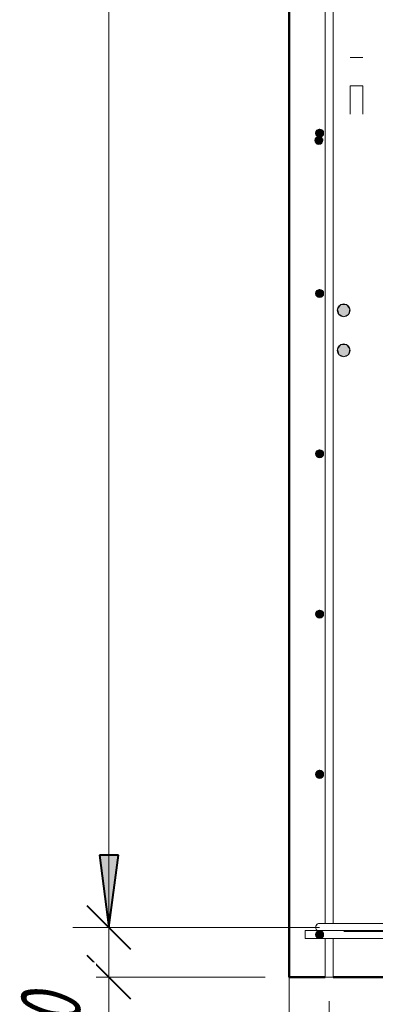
# Model space of a CAD drawing. Header units: millimetres. Extents: x -17527 to 38410, y 38566 to 45996.
# Tile 73 of 95: x 22318 to 22761, y 40066 to 41295. Entities that reach past the tile are written whole.
import ezdxf

# ---------------------------------------------------------------- set-up
doc = ezdxf.new("R2010")
doc.units = ezdxf.units.MM
for name, color, linetype, lineweight in [('A-____-____-DIMS', 211, 'Continuous', 9), ('A-____-____-DIMS-30', 211, 'Continuous', 9), ('A-FLOR-____-MCUT', 192, 'Continuous', 50), ('A-WALL-____-MCUT', 113, 'Continuous', 50), ('S-RBAR-____-MCUT', 171, 'Continuous', 20), ('S-RBAR-____-OTLN', 171, 'Continuous', 100)]:
    doc.layers.add(name, color=color, linetype=linetype, lineweight=lineweight)
doc.styles.add('GOST Common_I_1', font='GOST Common Italic.ttf', dxfattribs={"width": 0.8, "height": 75})
doc.dimstyles.new('ADSK_Для_арматуры_Основной_2_5_мм_шаг_кол-во_Стрелки_точный', dxfattribs={"dimscale": 304.8, "dimtxt": 0.247469, "dimasz": 0.295276, "dimexe": 0.147638, "dimexo": 0.000484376, "dimgap": 0.03937, "dimtad": 1, "dimdec": 0, "dimlfac": 304.8, "dimdsep": 46, "dimtxsty": 'GOST Common_I_1', "dimsah": 1, "dimcen": 0.09, "dimdle": 0.147638, "dimazin": 0, "dimtfac": 1, "dimtdec": 4, "dimtix": 1, "dimtmove": 0, "dimatfit": 3, "dimfxl": 1, "dimtvp": 1, "dimtfill": 1, "dimtolj": 1, "dimtzin": 0, "dimarcsym": 2})
doc.dimstyles.new('ADSK_Округление_5мм__Узкий_', dxfattribs={"dimscale": 304.8, "dimtxt": 0.247469, "dimasz": 0.177165, "dimexe": 0.147638, "dimexo": 0.000322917, "dimgap": 0.03937, "dimtad": 1, "dimdec": 0, "dimlfac": 304.8, "dimrnd": 5, "dimdsep": 46, "dimtxsty": 'GOST Common_I_1', "dimblk1": 'OBLIQUE', "dimblk2": 'OBLIQUE', "dimsah": 1, "dimcen": 0.09, "dimdle": 0.147638, "dimazin": 0, "dimtfac": 1, "dimtdec": 4, "dimtix": 1, "dimtmove": 0, "dimatfit": 3, "dimfxl": 1, "dimtvp": 1, "dimtfill": 1, "dimtolj": 1, "dimtzin": 0, "dimlwd": 20, "dimlwe": 20, "dimarcsym": 2})
doc.dimstyles.new('ADSK_Округление_5мм__Узкий__1', dxfattribs={"dimscale": 304.8, "dimtxt": 0.247469, "dimasz": 0.177165, "dimexe": 0.147638, "dimexo": 0.000322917, "dimgap": 0.03937, "dimtad": 1, "dimdec": 0, "dimlfac": 304.8, "dimrnd": 5, "dimdsep": 46, "dimtxsty": 'GOST Common_I_1', "dimblk1": 'OBLIQUE', "dimblk2": 'OBLIQUE', "dimsah": 1, "dimcen": 0.09, "dimdle": 0.147638, "dimazin": 0, "dimtfac": 1, "dimtdec": 4, "dimtix": 1, "dimtmove": 1, "dimatfit": 3, "dimfxl": 1, "dimtvp": 1, "dimtfill": 1, "dimtolj": 1, "dimtzin": 0, "dimlwd": 20, "dimlwe": 20, "dimarcsym": 2})

# ---------------------------------------------------------------- blocks, each defined once
blk = doc.blocks.new('DIMBLOCK322-КЖ1_Р_ВЭ14_Армирование_5')
at = {"layer": 'A-____-____-DIMS-30', "lineweight": 40}
for p, q in [((22429.1, 40162), (22402.1, 40189)), ((22429.1, 40162), (22456.1, 40135)), ((22429.1, 40100), (22402.1, 40127)), ((22429.1, 40100), (22456.1, 40073))]:
    blk.add_line(p, q, dxfattribs=at)
at = {"layer": 'A-____-____-DIMS-30', "lineweight": 20}
for p, q in [((22429.1, 40162), (22384.1, 40162)), ((22429.1, 40055), (22429.1, 40162)), ((22429.1, 40162), (22691.8, 40162)), ((22429.1, 40097.8), (22429.1, 40131)), ((22429.1, 40100), (22384.1, 40100)), ((22429.1, 40100), (22623.8, 40100)), ((22429.1, 39998.4), (22429.1, 40097.8))]:
    blk.add_line(p, q, dxfattribs=at)
at = {"layer": 'A-____-____-DIMS-30', "color": 0, "lineweight": 20, "insert": (22319.1, 39998.4), "char_height": 75, "width": 101.253, "attachment_point": 1, "rotation": 90, "line_spacing_factor": 1.022761, "style": 'GOST Common_I_1', "bg_fill": 3, "box_fill_scale": 1.25, "bg_fill_color": 256, "bg_fill_true_color": 13158600, "bg_fill_transparency": 0}
blk.add_mtext('60', dxfattribs=at)
blk = doc.blocks.new('_Oblique')
at = {"color": 0, "linetype": 'ByBlock', "lineweight": -2}
blk.add_line((-0.5, -0.5), (0.5, 0.5), dxfattribs=at)
blk = doc.blocks.new('DIMBLOCK323-КЖ1_Р_ВЭ14_Армирование_5')
at = {"layer": 'A-____-____-DIMS-30', "lineweight": 40}
for p, q in [((22429.1, 42962), (22402.1, 42989)), ((22429.1, 42962), (22456.1, 42935)), ((22429.1, 40162), (22402.1, 40189)), ((22429.1, 40162), (22456.1, 40135))]:
    blk.add_line(p, q, dxfattribs=at)
at = {"layer": 'A-____-____-DIMS-30', "lineweight": 20}
for p, q in [((22429.1, 42962), (22384.1, 42962)), ((22429.1, 40162), (22429.1, 42962)), ((22429.1, 42962), (22691.8, 42962)), ((22429.1, 40162), (22384.1, 40162)), ((22429.1, 40162), (22691.8, 40162))]:
    blk.add_line(p, q, dxfattribs=at)
at = {"layer": 'A-____-____-DIMS-30', "color": 0, "lineweight": 20, "insert": (22319.1, 41477.6), "char_height": 75, "width": 202.507, "attachment_point": 1, "rotation": 90, "line_spacing_factor": 1.022761, "style": 'GOST Common_I_1', "bg_fill": 3, "box_fill_scale": 1.25, "bg_fill_color": 256, "bg_fill_true_color": 13158600, "bg_fill_transparency": 0}
blk.add_mtext('2800', dxfattribs=at)
blk = doc.blocks.new('DIMBLOCK333-КЖ1_Р_ВЭ14_Армирование_5')
at = {"layer": 'A-____-____-DIMS-30', "lineweight": 20}
for p, q in [((22653.8, 39690.1), (22653.8, 43220)), ((22703.8, 39690.1), (22703.8, 40070)), ((22552.2, 39690.1), (22651.6, 39690.1)), ((22608.8, 39690.1), (22703.8, 39690.1)), ((22651.6, 39690.1), (22678.8, 39690.1)), ((22653.8, 39690.1), (22653.8, 39645.1)), ((22703.8, 39690.1), (22703.8, 39645.1))]:
    blk.add_line(p, q, dxfattribs=at)
at = {"layer": 'A-____-____-DIMS-30', "lineweight": 40}
for p, q in [((22653.8, 39690.1), (22680.8, 39717.1)), ((22703.8, 39690.1), (22730.8, 39717.1)), ((22653.8, 39690.1), (22626.8, 39663.1)), ((22703.8, 39690.1), (22676.8, 39663.1))]:
    blk.add_line(p, q, dxfattribs=at)
at = {"layer": 'A-____-____-DIMS-30', "color": 0, "lineweight": 20, "insert": (22552.2, 39800.1), "char_height": 75, "width": 101.253, "attachment_point": 1, "line_spacing_factor": 1.022761, "style": 'GOST Common_I_1', "bg_fill": 3, "box_fill_scale": 1.25, "bg_fill_color": 256, "bg_fill_true_color": 13158600, "bg_fill_transparency": 0}
blk.add_mtext('50', dxfattribs=at)
blk = doc.blocks.new('DIMBLOCK334-КЖ1_Р_ВЭ14_Армирование_5')
at = {"layer": 'A-____-____-DIMS-30', "lineweight": 20}
for p, q in [((22703.8, 39690.1), (22703.8, 40070)), ((22803.8, 39690.1), (22803.8, 40070)), ((22703.8, 39690.1), (22803.8, 39690.1)), ((22703.8, 39690.1), (22703.8, 39645.1)), ((22833.9, 39366.1), (22753.8, 39690.1)), ((22803.8, 39690.1), (22803.8, 39645.1)), ((22964, 39366.1), (22833.9, 39366.1))]:
    blk.add_line(p, q, dxfattribs=at)
at = {"layer": 'A-____-____-DIMS-30', "lineweight": 40}
for p, q in [((22703.8, 39690.1), (22730.8, 39717.1)), ((22803.8, 39690.1), (22830.8, 39717.1)), ((22703.8, 39690.1), (22676.8, 39663.1)), ((22803.8, 39690.1), (22776.8, 39663.1))]:
    blk.add_line(p, q, dxfattribs=at)
at = {"layer": 'A-____-____-DIMS-30', "color": 0, "lineweight": 20, "insert": (22848.9, 39476.1), "char_height": 75, "width": 138.073, "attachment_point": 1, "line_spacing_factor": 1.022761, "style": 'GOST Common_I_1', "bg_fill": 3, "box_fill_scale": 1.25, "bg_fill_color": 256, "bg_fill_true_color": 13158600, "bg_fill_transparency": 0}
blk.add_mtext('100', dxfattribs=at)
blk = doc.blocks.new('DIMBLOCK370-КЖ1_Р_ВЭ14_Армирование_5')
at = {"layer": 'A-____-____-DIMS-30', "lineweight": 40}
for points in [[(22429.1, 42962), (22417.3, 42872), (22441, 42872)], [(22429.1, 40162), (22441, 40252), (22417.3, 40252)]]:
    blk.add_hatch(color=256, dxfattribs=at).paths.add_polyline_path(points)
at = {"layer": 'A-____-____-DIMS-30'}
for p, q in [((22429.1, 43007), (22429.1, 40117)), ((22429.1, 42962), (22384.1, 42962)), ((22429.1, 42962), (22646.8, 42962)), ((22429.1, 40162), (22384.1, 40162)), ((22429.1, 40162), (22646.8, 40162))]:
    blk.add_line(p, q, dxfattribs=at)
at = {"layer": 'A-____-____-DIMS-30', "lineweight": 40}
for p, q in [((22429.1, 42962), (22417.3, 42872)), ((22441, 42872), (22429.1, 42962)), ((22417.3, 42872), (22441, 42872)), ((22441, 40252), (22417.3, 40252)), ((22417.3, 40252), (22429.1, 40162)), ((22429.1, 40162), (22441, 40252))]:
    blk.add_line(p, q, dxfattribs=at)
at = {"layer": 'A-____-____-DIMS-30', "color": 0, "insert": (22319.1, 41332.5), "char_height": 75, "width": 550.757, "attachment_point": 1, "rotation": 90, "line_spacing_factor": 1.022761, "style": 'GOST Common_I_1', "bg_fill": 3, "box_fill_scale": 1.25, "bg_fill_color": 256, "bg_fill_true_color": 13158600, "bg_fill_transparency": 0}
blk.add_mtext('200x14=2800', dxfattribs=at)
blk = doc.blocks.new('_None')

msp = doc.modelspace()

# ---------------------------------------------------------------- hatches: boundary and pattern name
at = {"layer": 'S-RBAR-____-MCUT'}
h = msp.add_hatch(color=256, dxfattribs=at)
edge = h.paths.add_edge_path()
edge.add_arc((22691.832, 41153.0006), 5, 0, 360)
for points in [[(22688.8931, 41148.9555), (22694.7709, 41148.9555), (22696.5873, 41154.5457), (22691.832, 41158.0006), (22687.0767, 41154.5457)], [(22688.8931, 40948.9555), (22694.7709, 40948.9555), (22696.5873, 40954.5457), (22691.832, 40958.0006), (22687.0767, 40954.5457)], [(22721.832, 40924.0006), (22728.0867, 40927.0127), (22729.6314, 40933.7808), (22725.3031, 40939.2084), (22718.3609, 40939.2084), (22714.0326, 40933.7808), (22715.5774, 40927.0127)], [(22721.832, 40874.0006), (22728.0867, 40877.0127), (22729.6314, 40883.7808), (22725.3031, 40889.2084), (22718.3609, 40889.2084), (22714.0326, 40883.7808), (22715.5774, 40877.0127)], [(22688.8931, 40748.9555), (22694.7709, 40748.9555), (22696.5873, 40754.5457), (22691.832, 40758.0006), (22687.0767, 40754.5457)], [(22688.8931, 40548.9555), (22694.7709, 40548.9555), (22696.5873, 40554.5457), (22691.832, 40558.0006), (22687.0767, 40554.5457)], [(22688.8931, 40348.9555), (22694.7709, 40348.9555), (22696.5873, 40354.5457), (22691.832, 40358.0006), (22687.0767, 40354.5457)], [(22688.8931, 40148.9555), (22694.7709, 40148.9555), (22696.5873, 40154.5457), (22691.832, 40158.0006), (22687.0767, 40154.5457)]]:
    msp.add_hatch(color=256, dxfattribs=at).paths.add_polyline_path(points)
h = msp.add_hatch(color=256, dxfattribs=at)
edge = h.paths.add_edge_path()
edge.add_arc((22691.832, 40953.0006), 5, 0, 360)
h = msp.add_hatch(color=256, dxfattribs=at)
edge = h.paths.add_edge_path()
edge.add_arc((22721.832, 40932.0006), 8, 0, 360)
h = msp.add_hatch(color=256, dxfattribs=at)
edge = h.paths.add_edge_path()
edge.add_arc((22721.832, 40882.0006), 8, 0, 360)
h = msp.add_hatch(color=256, dxfattribs=at)
edge = h.paths.add_edge_path()
edge.add_arc((22691.832, 40753.0006), 5, 0, 360)
h = msp.add_hatch(color=256, dxfattribs=at)
edge = h.paths.add_edge_path()
edge.add_arc((22691.832, 40553.0006), 5, 0, 360)
h = msp.add_hatch(color=256, dxfattribs=at)
edge = h.paths.add_edge_path()
edge.add_arc((22691.832, 40353.0006), 5, 0, 360)
h = msp.add_hatch(color=256, dxfattribs=at)
edge = h.paths.add_edge_path()
edge.add_arc((22691.832, 40153.0006), 5, 0, 360)
at = {"layer": 'S-RBAR-____-OTLN', "lineweight": 20}
h = msp.add_hatch(color=256, dxfattribs=at)
edge = h.paths.add_edge_path()
edge.add_arc((22690.832, 41144.0006), 5, 0, 360)
msp.add_hatch(color=256, dxfattribs=at).paths.add_polyline_path([(22687.8931, 41139.9555), (22693.7709, 41139.9555), (22695.5873, 41145.5457), (22690.832, 41149.0006), (22686.0767, 41145.5457)])

# ---------------------------------------------------------------- linework, layer by layer
at = {"layer": 'A-FLOR-____-MCUT', "color": 8, "lineweight": 9}
msp.add_line((22653.832, 40100), (22653.832, 39900), dxfattribs=at)
at = {"layer": 'A-WALL-____-MCUT'}
for p, q in [((22653.832, 43050), (22653.832, 40100)), ((22653.832, 40100), (22698.832, 40100)), ((22708.832, 40100), (22798.832, 40100))]:
    msp.add_line(p, q, dxfattribs=at)
at = {"layer": 'S-RBAR-____-MCUT'}
for p, q in [((22691.832, 41158.0006), (22687.0767, 41154.5457)), ((22696.5873, 41154.5457), (22691.832, 41158.0006)), ((22687.0767, 41154.5457), (22688.8931, 41148.9555)), ((22688.8931, 41148.9555), (22694.7709, 41148.9555)), ((22694.7709, 41148.9555), (22696.5873, 41154.5457)), ((22691.832, 40958.0006), (22687.0767, 40954.5457)), ((22687.0767, 40954.5457), (22688.8931, 40948.9555)), ((22688.8931, 40948.9555), (22694.7709, 40948.9555)), ((22696.5873, 40954.5457), (22691.832, 40958.0006)), ((22694.7709, 40948.9555), (22696.5873, 40954.5457)), ((22718.3609, 40939.2084), (22714.0326, 40933.7808)), ((22725.3031, 40939.2084), (22718.3609, 40939.2084)), ((22729.6314, 40933.7808), (22725.3031, 40939.2084)), ((22714.0326, 40933.7808), (22715.5774, 40927.0127)), ((22715.5774, 40927.0127), (22721.832, 40924.0006)), ((22721.832, 40924.0006), (22728.0867, 40927.0127)), ((22728.0867, 40927.0127), (22729.6314, 40933.7808)), ((22718.3609, 40889.2084), (22714.0326, 40883.7808)), ((22725.3031, 40889.2084), (22718.3609, 40889.2084)), ((22729.6314, 40883.7808), (22725.3031, 40889.2084)), ((22714.0326, 40883.7808), (22715.5774, 40877.0127)), ((22715.5774, 40877.0127), (22721.832, 40874.0006)), ((22721.832, 40874.0006), (22728.0867, 40877.0127)), ((22728.0867, 40877.0127), (22729.6314, 40883.7808)), ((22691.832, 40758.0006), (22687.0767, 40754.5457)), ((22687.0767, 40754.5457), (22688.8931, 40748.9555)), ((22696.5873, 40754.5457), (22691.832, 40758.0006)), ((22694.7709, 40748.9555), (22696.5873, 40754.5457)), ((22688.8931, 40748.9555), (22694.7709, 40748.9555)), ((22691.832, 40558.0006), (22687.0767, 40554.5457)), ((22687.0767, 40554.5457), (22688.8931, 40548.9555)), ((22696.5873, 40554.5457), (22691.832, 40558.0006)), ((22694.7709, 40548.9555), (22696.5873, 40554.5457)), ((22688.8931, 40548.9555), (22694.7709, 40548.9555)), ((22691.832, 40358.0006), (22687.0767, 40354.5457)), ((22696.5873, 40354.5457), (22691.832, 40358.0006)), ((22687.0767, 40354.5457), (22688.8931, 40348.9555)), ((22688.8931, 40348.9555), (22694.7709, 40348.9555)), ((22694.7709, 40348.9555), (22696.5873, 40354.5457)), ((22691.832, 40158.0006), (22687.0767, 40154.5457)), ((22687.0767, 40154.5457), (22688.8931, 40148.9555)), ((22688.8931, 40148.9555), (22694.7709, 40148.9555)), ((22696.5873, 40154.5457), (22691.832, 40158.0006)), ((22694.7709, 40148.9555), (22696.5873, 40154.5457))]:
    msp.add_line(p, q, dxfattribs=at)
for centre, radius in [((22691.832, 41153.0006), 5), ((22691.832, 40953.0006), 5), ((22721.832, 40932.0006), 8), ((22721.832, 40882.0006), 8), ((22691.832, 40753.0006), 5), ((22691.832, 40553.0006), 5), ((22691.832, 40353.0006), 5), ((22691.832, 40153.0006), 5)]:
    msp.add_circle(centre, radius, dxfattribs=at)
at = {"layer": 'S-RBAR-____-OTLN', "lineweight": 20}
for p, q in [((22698.832, 40167.0011), (22698.832, 42348.0011)), ((22708.832, 40167.0011), (22708.832, 42348.0011)), ((22745.832, 41247.488), (22729.832, 41247.488)), ((22729.832, 41247.3492), (22729.832, 41247.488)), ((22745.832, 41247.3492), (22745.832, 41247.488)), ((22745.832, 41212.1327), (22729.832, 41212.1327)), ((22729.832, 41176.6385), (22729.832, 41212.1327)), ((22745.832, 41176.6385), (22745.832, 41212.1327)), ((22690.832, 41149.0006), (22686.0767, 41145.5457)), ((22686.0767, 41145.5457), (22687.8931, 41139.9555)), ((22695.5873, 41145.5457), (22690.832, 41149.0006)), ((22693.7709, 41139.9555), (22695.5873, 41145.5457)), ((22687.8931, 41139.9555), (22693.7709, 41139.9555)), ((22691.832, 40167.0011), (22721.832, 40167.0011)), ((23186.832, 40167.0011), (22721.832, 40167.0011)), ((22673.8325, 40158.0011), (24153.749, 40158.0011)), ((22673.8325, 40148.0011), (22673.8325, 40158.0011)), ((22673.8325, 40148.0011), (24153.749, 40148.0011)), ((22698.832, 40100.0006), (22698.832, 40148.0011)), ((22708.832, 40100.0006), (22708.832, 40148.0011)), ((23186.832, 40157.0011), (22721.832, 40157.0011)), ((22708.832, 40100.0006), (22698.832, 40100.0006))]:
    msp.add_line(p, q, dxfattribs=at)
msp.add_circle((22690.832, 41144.0006), 5, dxfattribs=at)
for start, end in [(90, 233.7679987), (120, 150), (90, 105), (210, 233.7679987)]:
    msp.add_arc((22691.832, 40162.0011), 5, start, end, dxfattribs=at)

# ---------------------------------------------------------------- next in the draw order: dimensions: what is measured, and where the dimension line sits
at = {"layer": 'A-____-____-DIMS', "lineweight": 20}
dim = msp.add_linear_dim(base=(22429.1329, 40162.0011), p1=(22653.832, 40100), p2=(22721.832, 40162.0011), angle=90, dimstyle='ADSK_Округление_5мм__Узкий__1', override={"dimpost": '<>', "dimfxl": 92.022482}, dxfattribs=at)
dim.commit()
dim.dimension.update_dxf_attribs({"geometry": 'DIMBLOCK322-КЖ1_Р_ВЭ14_Армирование_5', "text_midpoint": (22369.1208, 40049.0378), "dimtype": 160, "text_rotation": 90})

# ---------------------------------------------------------------- next in the draw order: dimensions: what is measured, and where the dimension line sits
dim = msp.add_linear_dim(base=(22429.1329, 42962.0011), p1=(22721.832, 40162.0011), p2=(22721.832, 42962.0011), angle=90, dimstyle='ADSK_Округление_5мм__Узкий_', override={"dimpost": '<>', "dimfxl": 2800}, dxfattribs=at)
dim.commit()
dim.dimension.update_dxf_attribs({"geometry": 'DIMBLOCK323-КЖ1_Р_ВЭ14_Армирование_5', "text_midpoint": (22379.6329, 41562.0011)})

# ---------------------------------------------------------------- next in the draw order: dimensions: what is measured, and where the dimension line sits
dim = msp.add_linear_dim(base=(22703.832, 39690.1204), p1=(22653.832, 43250), p2=(22703.832, 40100.0006), dimstyle='ADSK_Округление_5мм__Узкий__1', override={"dimpost": '<>', "dimfxl": 3150.396183}, dxfattribs=at)
dim.commit()
dim.dimension.update_dxf_attribs({"geometry": 'DIMBLOCK333-КЖ1_Р_ВЭ14_Армирование_5', "text_midpoint": (22602.8698, 39750.1325), "dimtype": 160})

# ---------------------------------------------------------------- next in the draw order: dimensions: what is measured, and where the dimension line sits
at = {"layer": 'A-____-____-DIMS'}
dim = msp.add_linear_dim(base=(22429.1329, 40162.0011), p1=(22691.832, 42962.0011), p2=(22691.832, 40162.0011), angle=90, text='200x14=2800', dimstyle='ADSK_Для_арматуры_Основной_2_5_мм_шаг_кол-во_Стрелки_точный', override={"dimpost": '<>', "dimblk1": 'None', "dimblk2": 'None', "dimsah": 1, "dimfxl": 2800}, dxfattribs=at)
dim.commit()
dim.dimension.update_dxf_attribs({"geometry": 'DIMBLOCK370-КЖ1_Р_ВЭ14_Армирование_5', "text_midpoint": (22379.6329, 41562.0011)})
at = {"layer": 'A-____-____-DIMS', "lineweight": 20}
dim = msp.add_linear_dim(base=(22803.832, 39690.1204), p1=(22703.832, 40100.0006), p2=(22803.832, 40100.0006), dimstyle='ADSK_Округление_5мм__Узкий__1', override={"dimpost": '<>', "dimfxl": 100}, dxfattribs=at)
dim.commit()
dim.dimension.update_dxf_attribs({"geometry": 'DIMBLOCK334-КЖ1_Р_ВЭ14_Армирование_5', "text_midpoint": (22917.9647, 39426.1325), "dimtype": 160})

doc.saveas('drawing.dxf')
